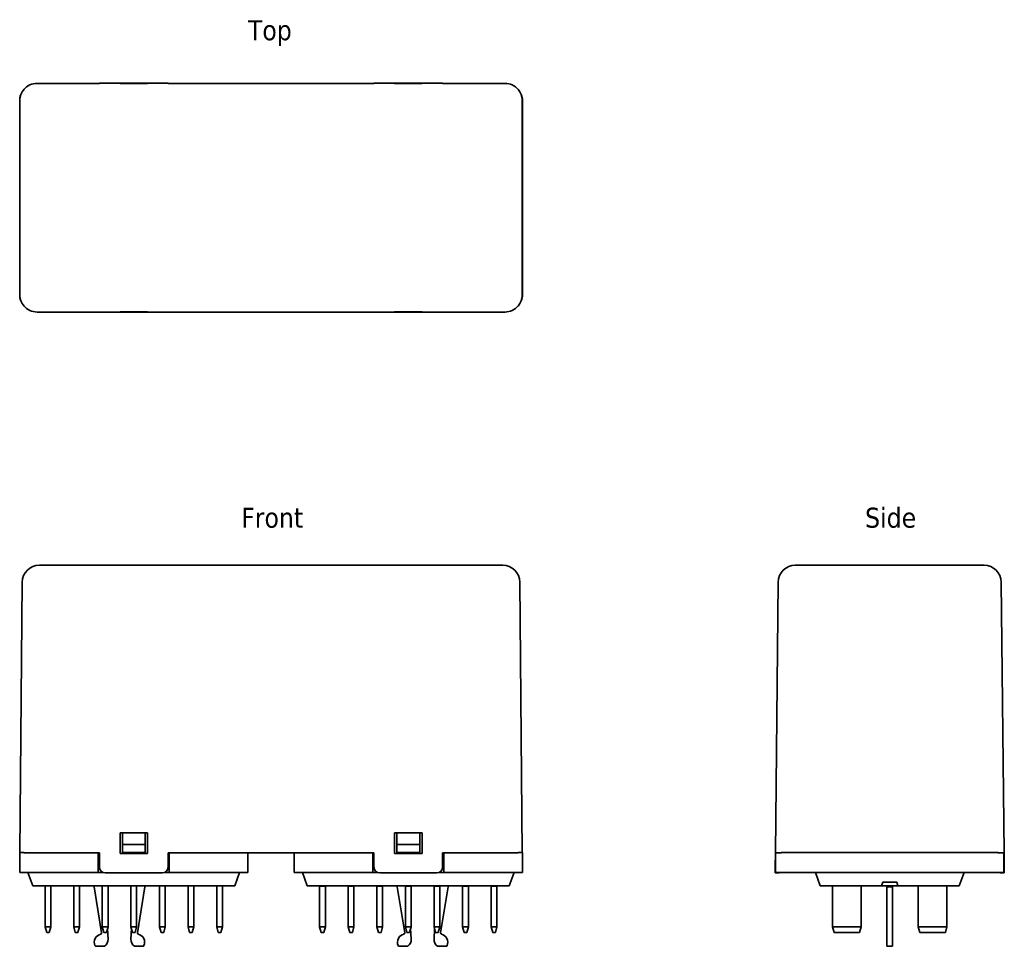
# Model space of a CAD drawing. Header units: millimetres. Extents: x 27 to 199, y 68 to 230.
import ezdxf

# ---------------------------------------------------------------- set-up
doc = ezdxf.new("R2010")
doc.units = ezdxf.units.MM
doc.layers.add('Symbol (ISO)', color=7, linetype='Continuous', lineweight=25)
doc.layers.add('Visible (ISO)', color=7, linetype='Continuous', lineweight=35)
doc.styles.add('Label Text (ISO)', font='TAHOMA.TTF')

msp = doc.modelspace()

# ---------------------------------------------------------------- linework, layer by layer
at = {"layer": 'Visible (ISO)'}
for p, q in [((30.21, 219.17), (41.12, 219.17)), ((41.12, 219.17), (41.12, 219.2)), ((52.12, 219.21), (42.12, 219.21)), ((44.72, 219.17), (49.52, 219.17)), ((44.72, 219.13), (44.72, 219.17)), ((49.52, 219.13), (44.72, 219.13)), ((49.52, 219.17), (49.52, 219.13)), ((53.12, 219.2), (53.12, 219.17)), ((53.12, 219.17), (89.12, 219.17)), ((89.12, 219.17), (89.12, 219.2)), ((100.12, 219.21), (90.12, 219.21)), ((92.72, 219.13), (92.72, 219.17)), ((92.72, 219.17), (97.52, 219.17)), ((97.52, 219.13), (92.72, 219.13)), ((97.52, 219.17), (97.52, 219.13)), ((101.12, 219.2), (101.12, 219.17)), ((101.12, 219.17), (112.03, 219.17)), ((27.17, 182.22), (27.17, 216.12)), ((27.21, 182.17), (27.21, 216.17)), ((115.03, 216.17), (115.03, 182.17)), ((115.07, 216.12), (115.07, 182.22)), ((41.12, 179.17), (30.21, 179.17)), ((41.12, 179.15), (41.12, 179.17)), ((42.12, 179.14), (52.12, 179.14)), ((44.72, 179.17), (44.72, 179.21)), ((44.72, 179.21), (49.52, 179.21)), ((49.52, 179.17), (44.72, 179.17)), ((49.52, 179.21), (49.52, 179.17)), ((53.12, 179.17), (53.12, 179.15)), ((89.12, 179.17), (53.12, 179.17)), ((89.12, 179.15), (89.12, 179.17)), ((90.12, 179.14), (100.12, 179.14)), ((92.72, 179.17), (92.72, 179.21)), ((92.72, 179.21), (97.52, 179.21)), ((97.52, 179.17), (92.72, 179.17)), ((97.52, 179.21), (97.52, 179.17)), ((112.03, 179.17), (101.12, 179.17)), ((101.12, 179.17), (101.12, 179.15)), ((111.62, 134.89), (30.62, 134.89)), ((195.79, 134.89), (162.79, 134.89)), ((27.62, 131.92), (27.21, 84.64)), ((115.03, 84.64), (114.62, 131.92)), ((159.79, 131.92), (159.3, 84.59)), ((199.29, 84.59), (198.79, 131.92)), ((44.72, 84.49), (44.72, 88.09)), ((44.72, 88.09), (49.52, 88.09)), ((45.12, 88.09), (45.12, 86.06)), ((49.12, 86.06), (49.12, 88.09)), ((49.52, 88.09), (49.52, 84.49)), ((92.72, 84.49), (92.72, 88.09)), ((92.72, 88.09), (97.52, 88.09)), ((93.12, 88.09), (93.12, 86.06)), ((97.12, 86.06), (97.12, 88.09)), ((97.52, 88.09), (97.52, 84.49)), ((27.17, 84.64), (27.94, 84.64)), ((27.17, 81.14), (27.17, 84.64)), ((30.21, 84.59), (27.91, 84.59)), ((41.12, 84.59), (30.21, 84.59)), ((40.92, 81.14), (40.92, 84.59)), ((41.12, 82.09), (41.12, 84.59)), ((49.52, 84.49), (44.72, 84.49)), ((45.12, 86.06), (45.12, 84.64)), ((49.12, 86.06), (45.12, 86.06)), ((49.12, 84.64), (45.12, 84.64)), ((45.12, 84.49), (45.12, 84.64)), ((49.12, 84.64), (49.12, 86.06)), ((49.12, 84.64), (49.12, 84.49)), ((53.12, 84.59), (53.12, 82.09)), ((89.12, 84.59), (53.12, 84.59)), ((53.32, 81.14), (53.32, 84.59)), ((67.07, 81.14), (67.07, 84.59)), ((75.17, 81.14), (75.17, 84.59)), ((88.92, 81.14), (88.92, 84.59)), ((89.12, 82.09), (89.12, 84.59)), ((97.52, 84.49), (92.72, 84.49)), ((93.12, 86.06), (97.12, 86.06)), ((93.12, 86.06), (93.12, 84.64)), ((93.12, 84.64), (97.12, 84.64)), ((93.12, 84.49), (93.12, 84.64)), ((97.12, 84.64), (97.12, 86.06)), ((97.12, 84.64), (97.12, 84.49)), ((112.03, 84.59), (101.12, 84.59)), ((101.12, 84.59), (101.12, 82.09)), ((101.32, 81.14), (101.32, 84.59)), ((114.33, 84.59), (112.03, 84.59)), ((114.31, 84.64), (115.07, 84.64)), ((115.07, 81.14), (115.07, 84.64)), ((159.3, 84.59), (159.27, 82.09)), ((160.37, 84.59), (159.3, 84.59)), ((159.34, 81.14), (159.34, 84.59)), ((160.34, 84.64), (162.34, 84.64)), ((196.24, 84.64), (162.34, 84.64)), ((196.24, 84.64), (198.24, 84.64)), ((199.29, 84.59), (198.22, 84.59)), ((199.24, 81.14), (199.24, 84.59)), ((199.32, 82.09), (199.29, 84.59)), ((30.17, 81.14), (27.17, 81.14)), ((28.62, 81.14), (29.46, 78.84)), ((30.17, 81.14), (40.92, 81.14)), ((41.81, 81.14), (40.92, 81.14)), ((42.12, 81.09), (52.12, 81.09)), ((53.32, 81.14), (52.43, 81.14)), ((53.32, 81.14), (64.07, 81.14)), ((67.07, 81.14), (64.07, 81.14)), ((65.62, 81.14), (64.78, 78.84)), ((78.17, 81.14), (75.17, 81.14)), ((76.62, 81.14), (77.46, 78.84)), ((78.17, 81.14), (88.92, 81.14)), ((89.81, 81.14), (88.92, 81.14)), ((90.12, 81.09), (100.12, 81.09)), ((101.32, 81.14), (100.43, 81.14)), ((101.32, 81.14), (112.07, 81.14)), ((115.07, 81.14), (112.07, 81.14)), ((113.62, 81.14), (112.78, 78.84)), ((159.26, 81.09), (159.27, 82.09)), ((159.77, 81.09), (159.26, 81.09)), ((162.34, 81.14), (159.34, 81.14)), ((162.34, 81.14), (196.24, 81.14)), ((166.29, 81.14), (167.13, 78.84)), ((192.29, 81.14), (191.46, 78.84)), ((199.24, 81.14), (196.24, 81.14)), ((199.33, 81.09), (198.82, 81.09)), ((199.32, 82.09), (199.33, 81.09)), ((177.86, 78.84), (178.07, 79.44)), ((178.07, 79.44), (180.51, 79.44)), ((180.51, 79.44), (180.73, 78.84)), ((30.12, 78.84), (29.46, 78.84)), ((30.12, 78.84), (64.12, 78.84)), ((31.62, 71.64), (31.62, 78.84)), ((32.62, 78.84), (32.62, 71.64)), ((36.62, 71.64), (36.62, 78.84)), ((37.62, 78.84), (37.62, 71.64)), ((40.17, 78.84), (40.17, 78.64)), ((41.49, 70.62), (40.17, 78.64)), ((41.62, 71.64), (41.62, 78.84)), ((42.62, 78.84), (42.62, 71.64)), ((46.62, 78.84), (46.62, 78.81)), ((46.62, 78.81), (46.62, 71.64)), ((47.62, 78.81), (47.62, 78.84)), ((47.62, 71.64), (47.62, 78.81)), ((49.07, 78.64), (47.75, 70.62)), ((49.07, 78.84), (49.07, 78.64)), ((51.62, 78.84), (51.62, 78.81)), ((51.62, 78.81), (51.62, 71.64)), ((52.62, 78.81), (52.62, 78.84)), ((52.62, 71.64), (52.62, 78.81)), ((56.62, 78.84), (56.62, 78.81)), ((56.62, 78.81), (56.62, 71.64)), ((57.62, 78.81), (57.62, 78.84)), ((57.62, 71.64), (57.62, 78.81)), ((61.62, 78.84), (61.62, 78.81)), ((61.62, 78.81), (61.62, 71.64)), ((62.62, 78.81), (62.62, 78.84)), ((62.62, 71.64), (62.62, 78.81)), ((64.78, 78.84), (64.12, 78.84)), ((78.12, 78.84), (77.46, 78.84)), ((78.12, 78.84), (112.12, 78.84)), ((79.62, 78.75), (79.62, 78.84)), ((79.62, 78.75), (79.62, 71.64)), ((79.62, 78.75), (80.62, 78.75)), ((80.62, 78.84), (80.62, 78.75)), ((80.62, 71.64), (80.62, 78.75)), ((84.62, 78.75), (84.62, 78.84)), ((84.62, 78.75), (84.62, 71.64)), ((84.62, 78.75), (85.62, 78.75)), ((85.62, 78.84), (85.62, 78.75)), ((85.62, 71.64), (85.62, 78.75)), ((89.62, 78.75), (89.62, 78.84)), ((89.62, 78.75), (89.62, 71.64)), ((89.62, 78.75), (90.62, 78.75)), ((90.62, 78.84), (90.62, 78.75)), ((90.62, 71.64), (90.62, 78.75)), ((93.17, 78.84), (93.17, 78.64)), ((94.49, 70.62), (93.17, 78.64)), ((94.62, 78.75), (94.62, 78.84)), ((94.62, 78.75), (94.62, 71.64)), ((94.62, 78.75), (95.62, 78.75)), ((95.62, 78.84), (95.62, 78.75)), ((95.62, 71.64), (95.62, 78.75)), ((99.62, 78.75), (99.62, 78.84)), ((99.62, 78.75), (99.62, 71.64)), ((99.62, 78.75), (100.62, 78.75)), ((100.62, 78.84), (100.62, 78.75)), ((100.62, 71.64), (100.62, 78.75)), ((102.07, 78.64), (100.75, 70.62)), ((102.07, 78.84), (102.07, 78.64)), ((104.62, 78.75), (104.62, 78.84)), ((104.62, 78.75), (104.62, 71.64)), ((104.62, 78.75), (105.62, 78.75)), ((105.62, 78.84), (105.62, 78.75)), ((105.62, 71.64), (105.62, 78.75)), ((109.62, 78.75), (109.62, 78.84)), ((109.62, 78.75), (109.62, 71.64)), ((109.62, 78.75), (110.62, 78.75)), ((110.62, 78.84), (110.62, 78.75)), ((110.62, 71.64), (110.62, 78.75)), ((112.78, 78.84), (112.12, 78.84)), ((167.79, 78.84), (167.13, 78.84)), ((167.79, 78.84), (177.86, 78.84)), ((169.29, 71.64), (169.29, 78.75)), ((174.29, 78.75), (174.29, 71.64)), ((180.73, 78.84), (177.86, 78.84)), ((178.79, 78.84), (178.79, 78.64)), ((178.79, 78.64), (178.79, 70.62)), ((179.79, 78.64), (178.79, 78.64)), ((179.79, 78.84), (179.79, 78.64)), ((179.79, 70.62), (179.79, 78.64)), ((180.73, 78.84), (190.79, 78.84)), ((184.29, 71.64), (184.29, 78.75)), ((189.29, 78.75), (189.29, 71.64)), ((191.46, 78.84), (190.79, 78.84)), ((31.89, 70.64), (31.62, 71.64)), ((31.62, 71.64), (32.62, 71.64)), ((31.89, 70.64), (32.35, 70.64)), ((32.62, 71.64), (32.35, 70.64)), ((36.89, 70.64), (36.62, 71.64)), ((36.62, 71.64), (37.62, 71.64)), ((36.89, 70.64), (37.35, 70.64)), ((37.62, 71.64), (37.35, 70.64)), ((41.89, 70.64), (41.62, 71.64)), ((41.62, 71.64), (42.62, 71.64)), ((41.89, 70.64), (42.35, 70.64)), ((42.62, 71.64), (42.35, 70.64)), ((42.53, 71.31), (42.62, 69.52)), ((47.62, 71.64), (46.62, 71.64)), ((46.62, 71.64), (46.89, 70.64)), ((46.62, 69.52), (46.71, 71.31)), ((46.89, 70.64), (47.35, 70.64)), ((47.35, 70.64), (47.62, 71.64)), ((52.62, 71.64), (51.62, 71.64)), ((51.62, 71.64), (51.89, 70.64)), ((51.89, 70.64), (52.35, 70.64)), ((52.35, 70.64), (52.62, 71.64)), ((57.62, 71.64), (56.62, 71.64)), ((56.62, 71.64), (56.89, 70.64)), ((56.89, 70.64), (57.35, 70.64)), ((57.35, 70.64), (57.62, 71.64)), ((62.62, 71.64), (61.62, 71.64)), ((61.62, 71.64), (61.89, 70.64)), ((61.89, 70.64), (62.35, 70.64)), ((62.35, 70.64), (62.62, 71.64)), ((80.62, 71.64), (79.62, 71.64)), ((79.89, 70.64), (79.62, 71.64)), ((79.89, 70.64), (80.35, 70.64)), ((80.62, 71.64), (80.35, 70.64)), ((85.62, 71.64), (84.62, 71.64)), ((84.89, 70.64), (84.62, 71.64)), ((84.89, 70.64), (85.35, 70.64)), ((85.62, 71.64), (85.35, 70.64)), ((90.62, 71.64), (89.62, 71.64)), ((89.89, 70.64), (89.62, 71.64)), ((89.89, 70.64), (90.35, 70.64)), ((90.62, 71.64), (90.35, 70.64)), ((95.62, 71.64), (94.62, 71.64)), ((94.89, 70.64), (94.62, 71.64)), ((94.89, 70.64), (95.35, 70.64)), ((95.62, 71.64), (95.35, 70.64)), ((95.53, 71.31), (95.62, 69.52)), ((100.62, 71.64), (99.62, 71.64)), ((99.89, 70.64), (99.62, 71.64)), ((99.62, 69.52), (99.71, 71.31)), ((99.89, 70.64), (100.35, 70.64)), ((100.62, 71.64), (100.35, 70.64)), ((105.62, 71.64), (104.62, 71.64)), ((104.89, 70.64), (104.62, 71.64)), ((104.89, 70.64), (105.35, 70.64)), ((105.62, 71.64), (105.35, 70.64)), ((110.62, 71.64), (109.62, 71.64)), ((109.89, 70.64), (109.62, 71.64)), ((109.89, 70.64), (110.35, 70.64)), ((110.62, 71.64), (110.35, 70.64)), ((169.29, 71.64), (169.29, 71.64)), ((169.56, 70.64), (169.29, 71.64)), ((169.29, 71.64), (169.29, 71.64)), ((169.29, 71.64), (169.56, 70.64)), ((174.29, 71.64), (169.29, 71.64)), ((169.56, 70.64), (174.03, 70.64)), ((169.56, 70.64), (174.03, 70.64)), ((174.29, 71.64), (174.03, 70.64)), ((174.03, 70.64), (174.29, 71.64)), ((174.29, 71.64), (174.29, 71.64)), ((174.29, 71.64), (174.29, 71.64)), ((178.79, 70.62), (178.79, 70.39)), ((179.79, 70.39), (179.79, 70.62)), ((184.29, 71.64), (184.29, 71.64)), ((184.29, 71.64), (184.29, 71.64)), ((184.56, 70.64), (184.29, 71.64)), ((189.29, 71.64), (184.29, 71.64)), ((184.56, 70.64), (184.29, 71.64)), ((184.56, 70.64), (189.03, 70.64)), ((184.56, 70.64), (189.03, 70.64)), ((189.29, 71.64), (189.03, 70.64)), ((189.03, 70.64), (189.29, 71.64)), ((189.29, 71.64), (189.29, 71.64)), ((189.29, 71.64), (189.29, 71.64)), ((178.79, 68.37), (178.79, 70.39)), ((179.79, 70.39), (179.79, 68.37)), ((42.02, 68.24), (40.52, 68.24)), ((48.72, 68.24), (47.22, 68.24)), ((95.02, 68.24), (93.52, 68.24)), ((101.72, 68.24), (100.22, 68.24)), ((178.79, 68.24), (178.79, 68.37)), ((179.79, 68.24), (178.79, 68.24)), ((179.79, 68.37), (179.79, 68.24))]:
    msp.add_line(p, q, dxfattribs=at)
for centre, radius, start, end in [((30.17, 216.12), 3, 138.1865, 180), ((112.07, 216.12), 3, 0, 41.8135), ((30.17, 182.22), 3, 180, 221.8135), ((112.07, 182.22), 3, 318.1865, 0), ((30.62, 131.89), 3, 90, 179.5053), ((111.62, 131.89), 3, 0.4947, 90), ((162.79, 131.89), 3, 90, 179.397), ((195.79, 131.89), 3, 0.603, 90), ((42.12, 82.09), 1, 180, 270), ((52.12, 82.09), 1, 270, 0), ((90.12, 82.09), 1, 180, 270), ((100.12, 82.09), 1, 270, 0), ((159.77, 82.09), 1, 270, 288.1949), ((198.82, 82.09), 1, 251.8051, 270), ((170.09, 79.64), 1.2, 221.8103, 228.1897), ((173.49, 79.64), 1.2, 311.8103, 318.1897), ((185.09, 79.64), 1.2, 221.8103, 228.1897), ((188.49, 79.64), 1.2, 311.8103, 318.1897), ((41.29, 70.59), 0.2, 284.6073, 9.334), ((47.95, 70.59), 0.2, 170.666, 255.3927), ((94.29, 70.59), 0.2, 284.6073, 9.334), ((100.95, 70.59), 0.2, 170.666, 255.3927), ((41.72, 68.94), 1.5, 104.6073, 202.6199), ((41.12, 69.44), 1.5, 306.8699, 2.8207), ((48.12, 69.44), 1.5, 177.1793, 233.1301), ((47.52, 68.94), 1.5, 337.3801, 75.3927), ((94.72, 68.94), 1.5, 104.6073, 202.6199), ((94.12, 69.44), 1.5, 306.8699, 2.8207), ((101.12, 69.44), 1.5, 177.1793, 233.1301), ((100.52, 68.94), 1.5, 337.3801, 75.3927), ((40.52, 68.44), 0.2, 202.6199, 270), ((48.72, 68.44), 0.2, 270, 337.3801), ((93.52, 68.44), 0.2, 202.6199, 270), ((101.72, 68.44), 0.2, 270, 337.3801)]:
    msp.add_arc(centre, radius, start, end, dxfattribs=at)
for centre, major_axis, ratio, start_param, end_param in [((30.21, 216.17), (-1.9, 2.32), 0.999907, 5.596208, 6.468889), ((42.12, 219.2), (-1, 0), 0.010525, 4.712389, 6.283185), ((52.12, 219.2), (-1, 0), 0.010525, 3.141593, 4.712389), ((90.12, 219.2), (-1, 0), 0.010525, 4.712389, 6.283185), ((100.12, 219.2), (-1, 0), 0.010525, 3.141593, 4.712389), ((112.03, 216.17), (1.9, 2.32), 0.999907, 6.097482, 6.970163), ((30.21, 216.17), (-1.9, 2.32), 0.999907, 0.175117, 0.883728), ((112.03, 216.17), (1.9, 2.32), 0.999907, 5.399457, 6.108068), ((30.21, 182.18), (-1.9, -2.32), 0.999907, 5.399457, 6.108068), ((112.03, 182.18), (1.9, -2.32), 0.999907, 0.175117, 0.883728), ((30.21, 182.17), (-1.9, -2.32), 0.999907, 6.097482, 6.970163), ((42.12, 179.15), (1, 0), 0.010525, 3.141593, 4.712389), ((52.12, 179.15), (1, 0), 0.010525, 4.712389, 6.283185), ((90.12, 179.15), (1, 0), 0.010525, 3.141593, 4.712389), ((100.12, 179.15), (1, 0), 0.010525, 4.712389, 6.283185), ((112.03, 182.17), (1.9, -2.32), 0.999907, 5.596208, 6.468889)]:
    msp.add_ellipse(centre, major_axis=major_axis, ratio=ratio, start_param=start_param, end_param=end_param, dxfattribs=at)
for points in [[(27.91, 84.59), (27.92, 84.61), (27.93, 84.63), (27.94, 84.64)], [(114.31, 84.64), (114.31, 84.63), (114.32, 84.61), (114.33, 84.59)], [(160.34, 84.64), (160.35, 84.63), (160.36, 84.61), (160.37, 84.59)], [(198.22, 84.59), (198.23, 84.61), (198.24, 84.63), (198.24, 84.64)]]:
    msp.add_open_spline(points, degree=3, dxfattribs=at)

# ---------------------------------------------------------------- texts
at = {"layer": 'Symbol (ISO)', "char_height": 3.5, "attachment_point": 7, "style": 'Label Text (ISO)'}
for s, insert in [('Top', (67.08, 225.71)), ('Side', (174.99, 141.39))]:
    msp.add_mtext(s, dxfattribs=dict(at, insert=insert))
at = {"layer": 'Symbol (ISO)', "insert": (65.9, 141.39), "char_height": 3.5, "attachment_point": 7, "line_spacing_factor": 1.16, "style": 'Label Text (ISO)'}
msp.add_mtext('Front', dxfattribs=at)

doc.saveas('drawing.dxf')
